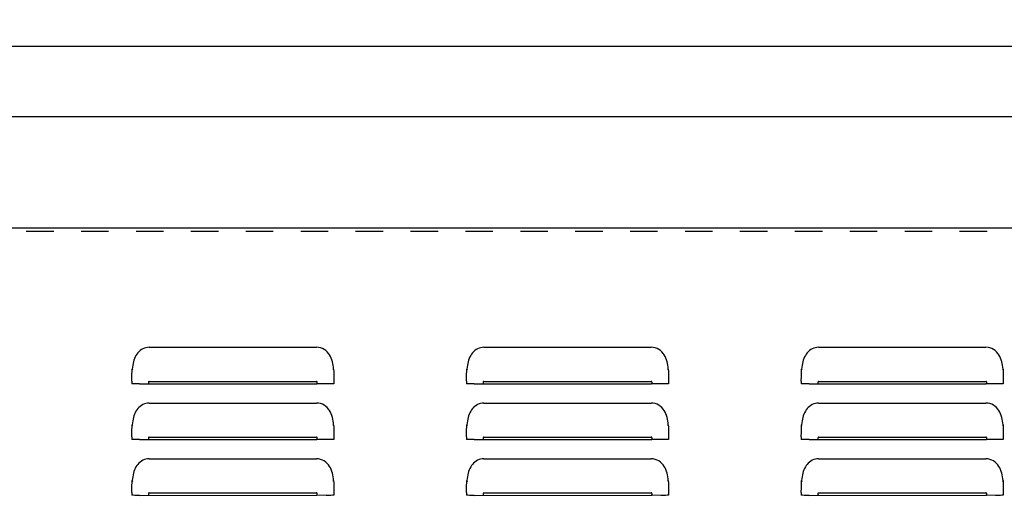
# Model space of a CAD drawing. Header units: inches. Extents: x 0 to 89.5, y 0 to 57.9.
# Tile 3 of 9: x 19.2 to 36.8, y 25.4 to 33.9. Entities that reach past the tile are written whole.
import ezdxf

# ---------------------------------------------------------------- set-up
doc = ezdxf.new("R2010")
doc.units = ezdxf.units.IN
doc.header["$LTSCALE"] = 4.921053
doc.header["$MEASUREMENT"] = 0
doc.linetypes.add('HIDDEN', pattern=[0.2, 0.1, -0.1])
doc.layers.get('0').update_dxf_attribs({"linetype": 'CONTINUOUS'})
doc.layers.add('DEFAULT_2', color=8, linetype='HIDDEN')
doc.layers.add('DIMENSIONS', color=7, linetype='CONTINUOUS')
doc.styles.get("Standard").update_dxf_attribs({"font": 'arial.ttf'})
doc.dimstyles.new('DIMSTYLE_1', dxfattribs={"dimtxt": 0.447368, "dimasz": 0.526316, "dimexe": 0.09, "dimexo": 0.07, "dimgap": 0.0425, "dimtad": 0, "dimtih": 1, "dimtoh": 1, "dimzin": 4, "dimdsep": 46, "dimtxsty": 'Standard', "dimblk": '_FILLED', "dimblk1": '_FILLED', "dimblk2": '_FILLED', "dimcen": 0.09, "dimazin": 1, "dimtfac": 1, "dimtofl": 0, "dimtmove": 0, "dimatfit": 3, "dimldrblk": '_FILLED', "dimfxl": 0, "dimtolj": 1, "dimtzin": 4, "dimarcsym": 0})

# ---------------------------------------------------------------- blocks, each defined once
blk = doc.blocks.new('_FILLED')
at = {"color": 0, "linetype": 'ByBlock'}
blk.add_solid([(0, 0), (-1, 0.2), (-1, -0.2)], dxfattribs=at)
blk = doc.blocks.new('*D1')
at = {"layer": 'DIMENSIONS', "color": 2, "linetype": 'Continuous'}
for p, q in [((5.112, 30.22), (5.112, 33.895)), ((76.862, 30.22), (76.862, 33.895)), ((5.112, 33.421), (39.982, 33.421)), ((76.862, 33.421), (41.993, 33.421))]:
    blk.add_line(p, q, dxfattribs=at)
at = {"layer": 'DIMENSIONS', "color": 2, "linetype": 'Continuous', "xscale": 0.5263157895, "yscale": 0.5263157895, "zscale": 0.5263157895, "rotation": 180}
blk.add_blockref('_FILLED', (5.112, 33.421), dxfattribs=at)
at = {"layer": 'DIMENSIONS', "color": 2, "linetype": 'Continuous', "xscale": 0.5263157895, "yscale": 0.5263157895, "zscale": 0.5263157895}
blk.add_blockref('_FILLED', (76.862, 33.421), dxfattribs=at)
at = {"layer": 'DIMENSIONS', "color": 2, "linetype": 'Continuous', "insert": (40.987, 33.645), "char_height": 0.4474, "width": 1.56329, "attachment_point": 2, "line_spacing_factor": 0.9}
blk.add_mtext('71.75', dxfattribs=at)
blk = doc.blocks.new('*D19')
at = {"color": 2, "linetype": 'Continuous'}
for p, q in [((5.987, 29.717), (5.987, 32.63)), ((75.987, 29.717), (75.987, 32.63)), ((5.987, 32.156), (39.982, 32.156)), ((75.987, 32.156), (41.993, 32.156))]:
    blk.add_line(p, q, dxfattribs=at)
at = {"color": 2, "linetype": 'Continuous', "xscale": 0.5263157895, "yscale": 0.5263157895, "zscale": 0.5263157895, "rotation": 180}
blk.add_blockref('_FILLED', (5.987, 32.156), dxfattribs=at)
at = {"color": 2, "linetype": 'Continuous', "xscale": 0.5263157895, "yscale": 0.5263157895, "zscale": 0.5263157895}
blk.add_blockref('_FILLED', (75.987, 32.156), dxfattribs=at)
at = {"color": 2, "linetype": 'Continuous', "insert": (40.987, 32.38), "char_height": 0.4474, "width": 1.56329, "attachment_point": 2, "line_spacing_factor": 0.9}
blk.add_mtext('70.00', dxfattribs=at)

msp = doc.modelspace()

# ---------------------------------------------------------------- linework, layer by layer
at = {"color": 3, "linetype": 'Continuous'}
for p, q in [((14.362, 30.161), (67.612, 30.161)), ((21.487, 28.016), (24.487, 28.016)), ((27.487, 28.016), (30.487, 28.016)), ((33.487, 28.016), (36.487, 28.016)), ((21.182, 27.625), (21.186, 27.61)), ((24.789, 27.61), (24.793, 27.625)), ((27.182, 27.625), (27.186, 27.61)), ((30.789, 27.61), (30.793, 27.625)), ((33.182, 27.625), (33.186, 27.61)), ((36.789, 27.61), (36.793, 27.625)), ((21.177, 27.409), (21.178, 27.499)), ((21.177, 27.408), (21.177, 27.36)), ((21.183, 27.36), (21.177, 27.36)), ((21.315, 27.359), (24.487, 27.36)), ((21.487, 27.404), (24.487, 27.404)), ((24.66, 27.359), (24.487, 27.36)), ((24.745, 27.359), (24.66, 27.359)), ((24.797, 27.497), (24.797, 27.36)), ((27.177, 27.409), (27.178, 27.499)), ((27.177, 27.408), (27.177, 27.36)), ((27.183, 27.36), (27.177, 27.36)), ((27.315, 27.359), (30.487, 27.36)), ((27.487, 27.404), (30.487, 27.404)), ((30.66, 27.359), (30.487, 27.36)), ((30.745, 27.359), (30.66, 27.359)), ((30.797, 27.497), (30.797, 27.36)), ((33.177, 27.409), (33.178, 27.499)), ((33.177, 27.408), (33.177, 27.36)), ((33.183, 27.36), (33.177, 27.36)), ((33.315, 27.359), (36.487, 27.36)), ((33.487, 27.404), (36.487, 27.404)), ((36.66, 27.359), (36.487, 27.36)), ((36.745, 27.359), (36.66, 27.359)), ((36.797, 27.497), (36.797, 27.36)), ((21.487, 27.016), (24.487, 27.016)), ((27.487, 27.016), (30.487, 27.016)), ((33.487, 27.016), (36.487, 27.016)), ((21.177, 26.409), (21.178, 26.499)), ((21.182, 26.625), (21.186, 26.61)), ((24.789, 26.61), (24.793, 26.625)), ((24.797, 26.497), (24.797, 26.36)), ((27.177, 26.409), (27.178, 26.499)), ((27.182, 26.625), (27.186, 26.61)), ((30.789, 26.61), (30.793, 26.625)), ((30.797, 26.497), (30.797, 26.36)), ((33.177, 26.409), (33.178, 26.499)), ((33.182, 26.625), (33.186, 26.61)), ((36.789, 26.61), (36.793, 26.625)), ((36.797, 26.497), (36.797, 26.36)), ((21.177, 26.408), (21.177, 26.36)), ((21.183, 26.36), (21.177, 26.36)), ((21.315, 26.359), (24.487, 26.36)), ((21.487, 26.404), (24.487, 26.404)), ((24.66, 26.359), (24.487, 26.36)), ((24.745, 26.359), (24.66, 26.359)), ((27.177, 26.408), (27.177, 26.36)), ((27.183, 26.36), (27.177, 26.36)), ((27.315, 26.359), (30.487, 26.36)), ((27.487, 26.404), (30.487, 26.404)), ((30.66, 26.359), (30.487, 26.36)), ((30.745, 26.359), (30.66, 26.359)), ((33.177, 26.408), (33.177, 26.36)), ((33.183, 26.36), (33.177, 26.36)), ((33.315, 26.359), (36.487, 26.36)), ((33.487, 26.404), (36.487, 26.404)), ((36.66, 26.359), (36.487, 26.36)), ((36.745, 26.359), (36.66, 26.359)), ((21.487, 26.016), (24.487, 26.016)), ((27.487, 26.016), (30.487, 26.016)), ((33.487, 26.016), (36.487, 26.016)), ((21.182, 25.625), (21.186, 25.61)), ((24.789, 25.61), (24.793, 25.625)), ((27.182, 25.625), (27.186, 25.61)), ((30.789, 25.61), (30.793, 25.625)), ((33.182, 25.625), (33.186, 25.61)), ((36.789, 25.61), (36.793, 25.625)), ((21.177, 25.409), (21.178, 25.499)), ((24.797, 25.497), (24.797, 25.36)), ((27.177, 25.409), (27.178, 25.499)), ((30.797, 25.497), (30.797, 25.36)), ((33.177, 25.409), (33.178, 25.499)), ((36.797, 25.497), (36.797, 25.36)), ((21.177, 25.408), (21.177, 25.36)), ((21.183, 25.36), (21.177, 25.36)), ((21.315, 25.359), (24.487, 25.36)), ((21.487, 25.404), (24.487, 25.404)), ((24.66, 25.359), (24.487, 25.36)), ((24.745, 25.359), (24.66, 25.359)), ((27.177, 25.408), (27.177, 25.36)), ((27.183, 25.36), (27.177, 25.36)), ((27.315, 25.359), (30.487, 25.36)), ((27.487, 25.404), (30.487, 25.404)), ((30.66, 25.359), (30.487, 25.36)), ((30.745, 25.359), (30.66, 25.359)), ((33.177, 25.408), (33.177, 25.36)), ((33.183, 25.36), (33.177, 25.36)), ((33.315, 25.359), (36.487, 25.36)), ((33.487, 25.404), (36.487, 25.404)), ((36.66, 25.359), (36.487, 25.36)), ((36.745, 25.359), (36.66, 25.359))]:
    msp.add_line(p, q, dxfattribs=at)
for points in [[(21.487, 28.016), (21.458, 28.014), (21.429, 28.009), (21.401, 28), (21.374, 27.988), (21.349, 27.974), (21.325, 27.956), (21.303, 27.937), (21.283, 27.915), (21.265, 27.892), (21.25, 27.868), (21.236, 27.842), (21.224, 27.815), (21.213, 27.787), (21.204, 27.757), (21.197, 27.727), (21.191, 27.694), (21.186, 27.661), (21.182, 27.625)], [(24.785, 27.692), (24.779, 27.724), (24.771, 27.757), (24.761, 27.789), (24.75, 27.82), (24.735, 27.85), (24.719, 27.879), (24.699, 27.907), (24.676, 27.933), (24.651, 27.956), (24.623, 27.976), (24.592, 27.993), (24.559, 28.005), (24.524, 28.013), (24.487, 28.016)], [(27.487, 28.016), (27.458, 28.014), (27.429, 28.009), (27.401, 28), (27.374, 27.988), (27.349, 27.974), (27.325, 27.956), (27.303, 27.937), (27.283, 27.915), (27.265, 27.892), (27.25, 27.868), (27.236, 27.842), (27.224, 27.815), (27.213, 27.787), (27.204, 27.757), (27.197, 27.727), (27.191, 27.694), (27.186, 27.661), (27.182, 27.625)], [(30.785, 27.692), (30.779, 27.724), (30.771, 27.757), (30.761, 27.789), (30.75, 27.82), (30.735, 27.85), (30.719, 27.879), (30.699, 27.907), (30.676, 27.933), (30.651, 27.956), (30.623, 27.976), (30.592, 27.993), (30.559, 28.005), (30.524, 28.013), (30.487, 28.016)], [(33.487, 28.016), (33.458, 28.014), (33.429, 28.009), (33.401, 28), (33.374, 27.988), (33.349, 27.974), (33.325, 27.956), (33.303, 27.937), (33.283, 27.915), (33.265, 27.892), (33.25, 27.868), (33.236, 27.842), (33.224, 27.815), (33.213, 27.787), (33.204, 27.757), (33.197, 27.727), (33.191, 27.694), (33.186, 27.661), (33.182, 27.625)], [(36.785, 27.692), (36.779, 27.724), (36.771, 27.757), (36.761, 27.789), (36.75, 27.82), (36.735, 27.85), (36.719, 27.879), (36.699, 27.907), (36.676, 27.933), (36.651, 27.956), (36.623, 27.976), (36.592, 27.993), (36.559, 28.005), (36.524, 28.013), (36.487, 28.016)], [(21.178, 27.499), (21.178, 27.541), (21.179, 27.583), (21.182, 27.625)], [(24.793, 27.625), (24.789, 27.658), (24.785, 27.692)], [(24.793, 27.625), (24.796, 27.582), (24.797, 27.539), (24.797, 27.497)], [(27.178, 27.499), (27.178, 27.541), (27.179, 27.583), (27.182, 27.625)], [(30.793, 27.625), (30.789, 27.658), (30.785, 27.692)], [(30.793, 27.625), (30.796, 27.582), (30.797, 27.539), (30.797, 27.497)], [(33.178, 27.499), (33.178, 27.541), (33.179, 27.583), (33.182, 27.625)], [(36.793, 27.625), (36.789, 27.658), (36.785, 27.692)], [(36.793, 27.625), (36.796, 27.582), (36.797, 27.539), (36.797, 27.497)], [(21.315, 27.359), (21.23, 27.359), (21.201, 27.36), (21.183, 27.36)], [(21.487, 27.404), (21.483, 27.402), (21.48, 27.4), (21.477, 27.396), (21.475, 27.391), (21.474, 27.387), (21.474, 27.382), (21.474, 27.377), (21.475, 27.372), (21.477, 27.367), (21.48, 27.363), (21.483, 27.361), (21.487, 27.36)], [(24.487, 27.36), (24.492, 27.361), (24.495, 27.363), (24.498, 27.367), (24.5, 27.372), (24.501, 27.377), (24.501, 27.381), (24.501, 27.386), (24.5, 27.391), (24.498, 27.396), (24.495, 27.4), (24.492, 27.402), (24.487, 27.404)], [(24.797, 27.36), (24.792, 27.36), (24.774, 27.36), (24.745, 27.359)], [(27.315, 27.359), (27.23, 27.359), (27.201, 27.36), (27.183, 27.36)], [(27.487, 27.404), (27.483, 27.402), (27.48, 27.4), (27.477, 27.396), (27.475, 27.391), (27.474, 27.387), (27.474, 27.382), (27.474, 27.377), (27.475, 27.372), (27.477, 27.367), (27.48, 27.363), (27.483, 27.361), (27.487, 27.36)], [(30.487, 27.36), (30.492, 27.361), (30.495, 27.363), (30.498, 27.367), (30.5, 27.372), (30.501, 27.377), (30.501, 27.381), (30.501, 27.386), (30.5, 27.391), (30.498, 27.396), (30.495, 27.4), (30.492, 27.402), (30.487, 27.404)], [(30.797, 27.36), (30.792, 27.36), (30.774, 27.36), (30.745, 27.359)], [(33.315, 27.359), (33.23, 27.359), (33.201, 27.36), (33.183, 27.36)], [(33.487, 27.404), (33.483, 27.402), (33.48, 27.4), (33.477, 27.396), (33.475, 27.391), (33.474, 27.387), (33.474, 27.382), (33.474, 27.377), (33.475, 27.372), (33.477, 27.367), (33.48, 27.363), (33.483, 27.361), (33.487, 27.36)], [(36.487, 27.36), (36.492, 27.361), (36.495, 27.363), (36.498, 27.367), (36.5, 27.372), (36.501, 27.377), (36.501, 27.381), (36.501, 27.386), (36.5, 27.391), (36.498, 27.396), (36.495, 27.4), (36.492, 27.402), (36.487, 27.404)], [(36.797, 27.36), (36.792, 27.36), (36.774, 27.36), (36.745, 27.359)], [(21.487, 27.016), (21.458, 27.014), (21.429, 27.009), (21.401, 27), (21.374, 26.988), (21.349, 26.974), (21.325, 26.956), (21.303, 26.937), (21.283, 26.915), (21.265, 26.892), (21.25, 26.868), (21.236, 26.842), (21.224, 26.815), (21.213, 26.787), (21.204, 26.757), (21.197, 26.727), (21.191, 26.694), (21.186, 26.661), (21.182, 26.625)], [(24.785, 26.692), (24.779, 26.724), (24.771, 26.757), (24.761, 26.789), (24.75, 26.82), (24.735, 26.85), (24.719, 26.879), (24.699, 26.907), (24.676, 26.933), (24.651, 26.956), (24.623, 26.976), (24.592, 26.993), (24.559, 27.005), (24.524, 27.013), (24.487, 27.016)], [(27.487, 27.016), (27.458, 27.014), (27.429, 27.009), (27.401, 27), (27.374, 26.988), (27.349, 26.974), (27.325, 26.956), (27.303, 26.937), (27.283, 26.915), (27.265, 26.892), (27.25, 26.868), (27.236, 26.842), (27.224, 26.815), (27.213, 26.787), (27.204, 26.757), (27.197, 26.727), (27.191, 26.694), (27.186, 26.661), (27.182, 26.625)], [(30.785, 26.692), (30.779, 26.724), (30.771, 26.757), (30.761, 26.789), (30.75, 26.82), (30.735, 26.85), (30.719, 26.879), (30.699, 26.907), (30.676, 26.933), (30.651, 26.956), (30.623, 26.976), (30.592, 26.993), (30.559, 27.005), (30.524, 27.013), (30.487, 27.016)], [(33.487, 27.016), (33.458, 27.014), (33.429, 27.009), (33.401, 27), (33.374, 26.988), (33.349, 26.974), (33.325, 26.956), (33.303, 26.937), (33.283, 26.915), (33.265, 26.892), (33.25, 26.868), (33.236, 26.842), (33.224, 26.815), (33.213, 26.787), (33.204, 26.757), (33.197, 26.727), (33.191, 26.694), (33.186, 26.661), (33.182, 26.625)], [(36.785, 26.692), (36.779, 26.724), (36.771, 26.757), (36.761, 26.789), (36.75, 26.82), (36.735, 26.85), (36.719, 26.879), (36.699, 26.907), (36.676, 26.933), (36.651, 26.956), (36.623, 26.976), (36.592, 26.993), (36.559, 27.005), (36.524, 27.013), (36.487, 27.016)], [(24.793, 26.625), (24.789, 26.658), (24.785, 26.692)], [(30.793, 26.625), (30.789, 26.658), (30.785, 26.692)], [(36.793, 26.625), (36.789, 26.658), (36.785, 26.692)], [(21.178, 26.499), (21.178, 26.541), (21.179, 26.583), (21.182, 26.625)], [(24.793, 26.625), (24.796, 26.582), (24.797, 26.539), (24.797, 26.497)], [(27.178, 26.499), (27.178, 26.541), (27.179, 26.583), (27.182, 26.625)], [(30.793, 26.625), (30.796, 26.582), (30.797, 26.539), (30.797, 26.497)], [(33.178, 26.499), (33.178, 26.541), (33.179, 26.583), (33.182, 26.625)], [(36.793, 26.625), (36.796, 26.582), (36.797, 26.539), (36.797, 26.497)], [(21.315, 26.359), (21.23, 26.359), (21.201, 26.36), (21.183, 26.36)], [(21.487, 26.404), (21.483, 26.402), (21.48, 26.4), (21.477, 26.396), (21.475, 26.391), (21.474, 26.387), (21.474, 26.382), (21.474, 26.377), (21.475, 26.372), (21.477, 26.367), (21.48, 26.363), (21.483, 26.361), (21.487, 26.36)], [(24.487, 26.36), (24.492, 26.361), (24.495, 26.363), (24.498, 26.367), (24.5, 26.372), (24.501, 26.377), (24.501, 26.381), (24.501, 26.386), (24.5, 26.391), (24.498, 26.396), (24.495, 26.4), (24.492, 26.402), (24.487, 26.404)], [(24.797, 26.36), (24.792, 26.36), (24.774, 26.36), (24.745, 26.359)], [(27.315, 26.359), (27.23, 26.359), (27.201, 26.36), (27.183, 26.36)], [(27.487, 26.404), (27.483, 26.402), (27.48, 26.4), (27.477, 26.396), (27.475, 26.391), (27.474, 26.387), (27.474, 26.382), (27.474, 26.377), (27.475, 26.372), (27.477, 26.367), (27.48, 26.363), (27.483, 26.361), (27.487, 26.36)], [(30.487, 26.36), (30.492, 26.361), (30.495, 26.363), (30.498, 26.367), (30.5, 26.372), (30.501, 26.377), (30.501, 26.381), (30.501, 26.386), (30.5, 26.391), (30.498, 26.396), (30.495, 26.4), (30.492, 26.402), (30.487, 26.404)], [(30.797, 26.36), (30.792, 26.36), (30.774, 26.36), (30.745, 26.359)], [(33.315, 26.359), (33.23, 26.359), (33.201, 26.36), (33.183, 26.36)], [(33.487, 26.404), (33.483, 26.402), (33.48, 26.4), (33.477, 26.396), (33.475, 26.391), (33.474, 26.387), (33.474, 26.382), (33.474, 26.377), (33.475, 26.372), (33.477, 26.367), (33.48, 26.363), (33.483, 26.361), (33.487, 26.36)], [(36.487, 26.36), (36.492, 26.361), (36.495, 26.363), (36.498, 26.367), (36.5, 26.372), (36.501, 26.377), (36.501, 26.381), (36.501, 26.386), (36.5, 26.391), (36.498, 26.396), (36.495, 26.4), (36.492, 26.402), (36.487, 26.404)], [(36.797, 26.36), (36.792, 26.36), (36.774, 26.36), (36.745, 26.359)], [(21.487, 26.016), (21.458, 26.014), (21.429, 26.009), (21.401, 26), (21.374, 25.988), (21.349, 25.974), (21.325, 25.956), (21.303, 25.937), (21.283, 25.915), (21.265, 25.892), (21.25, 25.868), (21.236, 25.842), (21.224, 25.815), (21.213, 25.787), (21.204, 25.757), (21.197, 25.727), (21.191, 25.694), (21.186, 25.661), (21.182, 25.625)], [(24.785, 25.692), (24.779, 25.724), (24.771, 25.757), (24.761, 25.789), (24.75, 25.82), (24.735, 25.85), (24.719, 25.879), (24.699, 25.907), (24.676, 25.933), (24.651, 25.956), (24.623, 25.976), (24.592, 25.993), (24.559, 26.005), (24.524, 26.013), (24.487, 26.016)], [(27.487, 26.016), (27.458, 26.014), (27.429, 26.009), (27.401, 26), (27.374, 25.988), (27.349, 25.974), (27.325, 25.956), (27.303, 25.937), (27.283, 25.915), (27.265, 25.892), (27.25, 25.868), (27.236, 25.842), (27.224, 25.815), (27.213, 25.787), (27.204, 25.757), (27.197, 25.727), (27.191, 25.694), (27.186, 25.661), (27.182, 25.625)], [(30.785, 25.692), (30.779, 25.724), (30.771, 25.757), (30.761, 25.789), (30.75, 25.82), (30.735, 25.85), (30.719, 25.879), (30.699, 25.907), (30.676, 25.933), (30.651, 25.956), (30.623, 25.976), (30.592, 25.993), (30.559, 26.005), (30.524, 26.013), (30.487, 26.016)], [(33.487, 26.016), (33.458, 26.014), (33.429, 26.009), (33.401, 26), (33.374, 25.988), (33.349, 25.974), (33.325, 25.956), (33.303, 25.937), (33.283, 25.915), (33.265, 25.892), (33.25, 25.868), (33.236, 25.842), (33.224, 25.815), (33.213, 25.787), (33.204, 25.757), (33.197, 25.727), (33.191, 25.694), (33.186, 25.661), (33.182, 25.625)], [(36.785, 25.692), (36.779, 25.724), (36.771, 25.757), (36.761, 25.789), (36.75, 25.82), (36.735, 25.85), (36.719, 25.879), (36.699, 25.907), (36.676, 25.933), (36.651, 25.956), (36.623, 25.976), (36.592, 25.993), (36.559, 26.005), (36.524, 26.013), (36.487, 26.016)], [(21.178, 25.499), (21.178, 25.541), (21.179, 25.583), (21.182, 25.625)], [(24.793, 25.625), (24.789, 25.658), (24.785, 25.692)], [(24.793, 25.625), (24.796, 25.582), (24.797, 25.539), (24.797, 25.497)], [(27.178, 25.499), (27.178, 25.541), (27.179, 25.583), (27.182, 25.625)], [(30.793, 25.625), (30.789, 25.658), (30.785, 25.692)], [(30.793, 25.625), (30.796, 25.582), (30.797, 25.539), (30.797, 25.497)], [(33.178, 25.499), (33.178, 25.541), (33.179, 25.583), (33.182, 25.625)], [(36.793, 25.625), (36.789, 25.658), (36.785, 25.692)], [(36.793, 25.625), (36.796, 25.582), (36.797, 25.539), (36.797, 25.497)], [(21.315, 25.359), (21.23, 25.359), (21.201, 25.36), (21.183, 25.36)], [(21.487, 25.404), (21.483, 25.402), (21.48, 25.4), (21.477, 25.396), (21.475, 25.391), (21.474, 25.387), (21.474, 25.382), (21.474, 25.377), (21.475, 25.372), (21.477, 25.367), (21.48, 25.363), (21.483, 25.361), (21.487, 25.36)], [(24.487, 25.36), (24.492, 25.361), (24.495, 25.363), (24.498, 25.367), (24.5, 25.372), (24.501, 25.377), (24.501, 25.381), (24.501, 25.386), (24.5, 25.391), (24.498, 25.396), (24.495, 25.4), (24.492, 25.402), (24.487, 25.404)], [(24.797, 25.36), (24.792, 25.36), (24.774, 25.36), (24.745, 25.359)], [(27.315, 25.359), (27.23, 25.359), (27.201, 25.36), (27.183, 25.36)], [(27.487, 25.404), (27.483, 25.402), (27.48, 25.4), (27.477, 25.396), (27.475, 25.391), (27.474, 25.387), (27.474, 25.382), (27.474, 25.377), (27.475, 25.372), (27.477, 25.367), (27.48, 25.363), (27.483, 25.361), (27.487, 25.36)], [(30.487, 25.36), (30.492, 25.361), (30.495, 25.363), (30.498, 25.367), (30.5, 25.372), (30.501, 25.377), (30.501, 25.381), (30.501, 25.386), (30.5, 25.391), (30.498, 25.396), (30.495, 25.4), (30.492, 25.402), (30.487, 25.404)], [(30.797, 25.36), (30.792, 25.36), (30.774, 25.36), (30.745, 25.359)], [(33.315, 25.359), (33.23, 25.359), (33.201, 25.36), (33.183, 25.36)], [(33.487, 25.404), (33.483, 25.402), (33.48, 25.4), (33.477, 25.396), (33.475, 25.391), (33.474, 25.387), (33.474, 25.382), (33.474, 25.377), (33.475, 25.372), (33.477, 25.367), (33.48, 25.363), (33.483, 25.361), (33.487, 25.36)], [(36.487, 25.36), (36.492, 25.361), (36.495, 25.363), (36.498, 25.367), (36.5, 25.372), (36.501, 25.377), (36.501, 25.381), (36.501, 25.386), (36.5, 25.391), (36.498, 25.396), (36.495, 25.4), (36.492, 25.402), (36.487, 25.404)], [(36.797, 25.36), (36.792, 25.36), (36.774, 25.36), (36.745, 25.359)]]:
    msp.add_lwpolyline(points, dxfattribs=at)
at = {"layer": 'DEFAULT_2', "color": 8, "linetype": 'HIDDEN'}
msp.add_line((14.362, 30.101), (67.612, 30.101), dxfattribs=at)

# ---------------------------------------------------------------- dimensions: what is measured, and where the dimension line sits
at = {"color": 2, "linetype": 'Continuous'}
dim = msp.add_linear_dim(base=(75.987, 32.156), p1=(5.987, 29.647), p2=(75.987, 29.647), dimstyle='DIMSTYLE_1', dxfattribs=at)
dim.commit()
dim.dimension.update_dxf_attribs({"geometry": '*D19', "text_midpoint": (40.987, 32.154), "dimtype": 160})
at = {"layer": 'DIMENSIONS', "color": 2, "linetype": 'Continuous'}
dim = msp.add_linear_dim(base=(76.862, 33.421), p1=(5.112, 30.15), p2=(76.862, 30.15), dimstyle='DIMSTYLE_1', dxfattribs=at)
dim.commit()
dim.dimension.update_dxf_attribs({"geometry": '*D1', "text_midpoint": (40.989, 33.419), "dimtype": 160})

doc.saveas('drawing.dxf')
